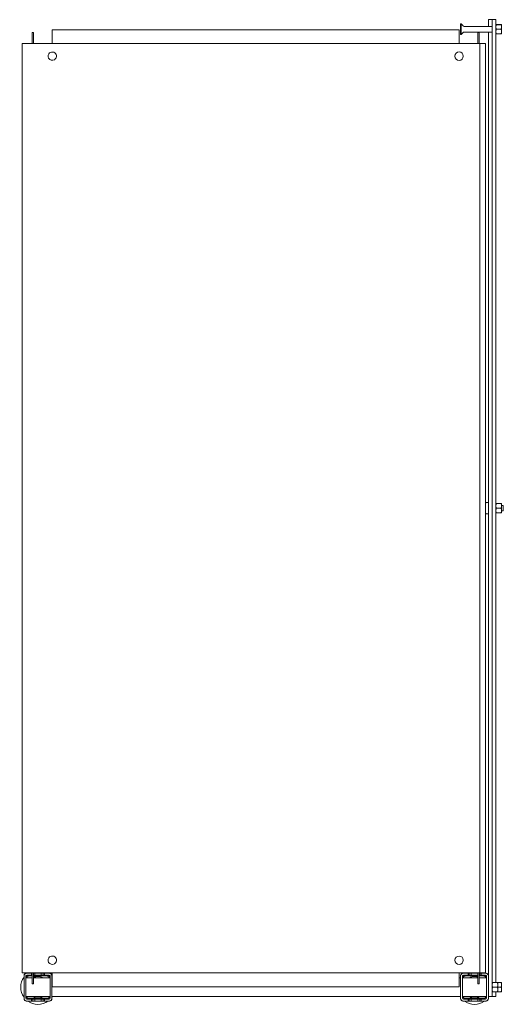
# Model space of a CAD drawing. Header units: millimetres. Extents: x -121 to 399, y -712 to 348.
import ezdxf

# ---------------------------------------------------------------- set-up
doc = ezdxf.new("R2010")
doc.units = ezdxf.units.MM

msp = doc.modelspace()

# ---------------------------------------------------------------- linework, layer by layer
at = {"color": 0, "linetype": 'Continuous', "lineweight": 0}
for p, q in [((353.2, 343), (353.2, 338.9)), ((353.9, 343), (353.2, 343)), ((353.9, 343), (353.9, 338.9)), ((356.1, 340.8), (353.9, 343)), ((387.2, 340.3), (357.1, 340.3)), ((383.2, 347.6), (383.2, 340.3)), ((387.2, 347.6), (383.2, 347.6)), ((387.2, 347.6), (387.2, 347)), ((391.2, 347.6), (387.2, 347.6)), ((387.2, 347), (387.2, 346.9)), ((387.2, 346.9), (387.2, 328.4)), ((391.2, 347), (391.2, 347.6)), ((391.2, 347), (391.2, 346.9)), ((391.2, 328.4), (391.2, 346.9)), ((391.2, 342.4), (391.7, 342.4)), ((391.2, 342.3), (391.2, 342.3)), ((391.7, 342.4), (396.9, 342.4)), ((391.7, 342.2), (396.9, 342.2)), ((397.3, 342.3), (397.3, 342.3)), ((397.3, 342.3), (397.3, 339.7)), ((397.3, 342.3), (397.3, 342.3)), ((397.3, 339.7), (397.3, 334.7)), ((-108, 333.6), (-106.5, 333.6)), ((-108, 333.6), (-108, 331.8)), ((-108, 321.8), (-108, 331.8)), ((-106.5, 333.6), (-106.5, 331.8)), ((-106.5, 321.8), (-106.5, 331.8)), ((-86.4, 336.8), (351.6, 336.8)), ((-86.4, 336.8), (-86.4, 321.8)), ((351.6, 321.8), (351.6, 336.8)), ((353.2, 338.9), (353.2, 331.7)), ((353.9, 331.7), (353.2, 331.7)), ((353.9, 338.9), (353.9, 331.7)), ((356.1, 333.9), (353.9, 331.7)), ((387.2, 334.3), (357.1, 334.3)), ((373.2, 333.6), (371.7, 333.6)), ((371.7, 331.8), (371.7, 333.6)), ((371.7, 331.8), (371.7, 321.8)), ((373.2, 331.8), (373.2, 333.6)), ((373.2, 331.8), (373.2, 321.8)), ((383.2, 334.3), (383.2, -681.7)), ((391.2, 332.3), (391.7, 332.3)), ((391.2, 332.3), (391.2, 332.3)), ((391.7, 337.2), (396.9, 337.2)), ((391.7, 332.3), (396.9, 332.3)), ((397.3, 332.3), (397.3, 334.7)), ((397.3, 332.3), (397.3, 332.3)), ((-118.9, 321.8), (-118.9, -678.2)), ((-115.6, 321.8), (-118.9, 321.8)), ((-115.6, 321.8), (372.1, 321.8)), ((372.1, 321.8), (374.1, 321.8)), ((374.1, 321.8), (374.1, -678.2)), ((380.1, 321.8), (374.1, 321.8)), ((380.1, 321.8), (380.1, -678.2)), ((387.2, 328.4), (387.2, -178.2)), ((391.2, 328.4), (391.2, -688.6)), ((383.2, -172.2), (380.9, -172.2)), ((387.2, -178.2), (387.2, -684.8)), ((391.2, -173.2), (391.2, -173.2)), ((391.7, -173.1), (396.9, -173.1)), ((391.7, -173.3), (396.9, -173.3)), ((391.7, -178.3), (396.9, -178.3)), ((397.3, -173.2), (397.3, -173.2)), ((397.3, -173.2), (397.3, -175.8)), ((397.3, -173.2), (397.3, -173.2)), ((399.2, -175.2), (397.3, -175.2)), ((397.3, -175.8), (397.3, -180.8)), ((399.2, -175.2), (399.2, -177.3)), ((399.2, -177.3), (399.2, -181.2)), ((383.2, -184.2), (380.9, -184.2)), ((391.2, -183.2), (391.2, -183.2)), ((391.7, -183.2), (396.9, -183.2)), ((397.3, -183.2), (397.3, -180.8)), ((399.2, -181.2), (397.3, -181.2)), ((397.3, -183.2), (397.3, -183.2)), ((-118.9, -678.2), (-115.6, -678.2)), ((-115.6, -678.2), (372.1, -678.2)), ((-108, -688.2), (-108, -678.2)), ((-106.5, -688.2), (-106.5, -678.2)), ((-86.4, -678.2), (-86.4, -693.2)), ((351.6, -693.2), (351.6, -678.2)), ((371.7, -678.2), (371.7, -678.7)), ((374.1, -678.2), (372.1, -678.2)), ((373.2, -678.2), (373.2, -688.2)), ((374.1, -678.2), (380.1, -678.2)), ((-116.8, -681.2), (-116.8, -681.7)), ((-116.8, -681.7), (-116.8, -705.7)), ((-114.8, -681.7), (-114.8, -705.7)), ((-114.8, -683.6), (-108, -683.6)), ((-114.8, -683.7), (-112.8, -683.7)), ((-114.8, -683.8), (-108, -683.8)), ((-113.8, -678.7), (-114.3, -678.7)), ((-108.8, -678.7), (-113.8, -678.7)), ((-108.8, -680.7), (-113.8, -680.7)), ((-108, -683.7), (-112.8, -683.7)), ((-112.8, -683.7), (-112.8, -683.8)), ((-108, -681.2), (-111.8, -681.2)), ((-108, -681.7), (-111.8, -681.7)), ((-108.8, -680.7), (-108.8, -678.7)), ((-108.8, -678.7), (-108, -678.7)), ((-108.8, -680.7), (-108, -680.7)), ((-108, -688.2), (-108, -690)), ((-106.5, -678.7), (-105.3, -678.7)), ((-106.5, -680.7), (-105.3, -680.7)), ((-91.8, -681.2), (-106.5, -681.2)), ((-91.8, -681.7), (-106.5, -681.7)), ((-106.5, -683.6), (-88.8, -683.6)), ((-100.8, -683.7), (-106.5, -683.7)), ((-106.5, -683.8), (-88.8, -683.8)), ((-106.5, -688.2), (-106.5, -690)), ((-98.3, -678.7), (-105.3, -678.7)), ((-105.3, -678.7), (-105.3, -680.7)), ((-98.3, -680.7), (-105.3, -680.7)), ((-100.8, -683.8), (-100.8, -683.7)), ((-100.8, -683.7), (-98.8, -683.7)), ((-98.8, -683.7), (-98.8, -683.8)), ((-98.3, -680.7), (-98.3, -678.7)), ((-98.3, -678.7), (-96.2, -678.7)), ((-98.3, -680.7), (-96.2, -680.7)), ((-96.2, -678.7), (-94.8, -678.7)), ((-96.2, -678.7), (-96.2, -680.7)), ((-96.2, -680.7), (-94.8, -680.7)), ((-89.8, -678.7), (-94.8, -678.7)), ((-94.8, -678.7), (-94.8, -680.7)), ((-89.8, -680.7), (-94.8, -680.7)), ((-89.3, -678.7), (-89.8, -678.7)), ((-88.8, -705.7), (-88.8, -681.7)), ((-86.8, -681.7), (-86.8, -681.2)), ((-86.8, -705.7), (-86.8, -681.7)), ((-86.8, -683.6), (-86.4, -683.6)), ((-86.8, -683.8), (-86.4, -683.8)), ((351.6, -683.6), (353.2, -683.6)), ((351.6, -683.8), (353.2, -683.8)), ((353.2, -681.2), (353.2, -681.7)), ((353.2, -681.7), (353.2, -705.7)), ((355.2, -681.7), (355.2, -705.7)), ((355.2, -683.6), (371.7, -683.6)), ((355.2, -683.8), (371.7, -683.8)), ((356.2, -678.7), (355.7, -678.7)), ((361.2, -678.7), (356.2, -678.7)), ((361.2, -680.7), (356.2, -680.7)), ((371.7, -681.2), (358.2, -681.2)), ((371.7, -681.7), (358.2, -681.7)), ((361.2, -680.7), (361.2, -678.7)), ((362.6, -678.7), (361.2, -678.7)), ((361.2, -680.7), (362.6, -680.7)), ((364.7, -678.7), (362.6, -678.7)), ((362.6, -680.7), (362.6, -678.7)), ((362.6, -680.7), (364.7, -680.7)), ((371.7, -678.7), (364.7, -678.7)), ((364.7, -678.7), (364.7, -680.7)), ((371.7, -680.7), (364.7, -680.7)), ((365.2, -683.8), (365.2, -683.7)), ((365.2, -683.7), (367.2, -683.7)), ((371.7, -683.7), (367.2, -683.7)), ((367.2, -683.7), (367.2, -683.8)), ((371.7, -680.7), (371.7, -678.7)), ((371.7, -680.7), (371.7, -688.2)), ((371.7, -690), (371.7, -688.2)), ((373.8, -678.7), (373.2, -678.7)), ((373.2, -680.7), (373.8, -680.7)), ((378.2, -681.2), (373.2, -681.2)), ((378.2, -681.7), (373.2, -681.7)), ((373.2, -683.6), (381.2, -683.6)), ((379.2, -683.7), (373.2, -683.7)), ((373.2, -683.8), (381.2, -683.8)), ((373.2, -690), (373.2, -688.2)), ((375.2, -678.7), (373.8, -678.7)), ((373.8, -680.7), (373.8, -678.7)), ((373.8, -680.7), (375.2, -680.7)), ((380.2, -678.7), (375.2, -678.7)), ((375.2, -678.7), (375.2, -680.7)), ((380.2, -680.7), (375.2, -680.7)), ((379.2, -683.8), (379.2, -683.7)), ((379.2, -683.7), (381.2, -683.7)), ((380.7, -678.7), (380.2, -678.7)), ((381.2, -705.7), (381.2, -681.7)), ((383.2, -705.7), (383.2, -681.7)), ((387.2, -703.2), (387.2, -684.8)), ((387.2, -688.7), (387.2, -688.7)), ((387.7, -688.6), (392.9, -688.6)), ((387.7, -688.8), (392.9, -688.8)), ((392.9, -688.6), (396.9, -688.6)), ((393.3, -688.7), (393.3, -688.7)), ((393.3, -688.7), (393.3, -691.3)), ((393.3, -688.7), (393.3, -688.7)), ((393.3, -688.8), (396.9, -688.8)), ((397.3, -688.7), (397.3, -688.7)), ((397.3, -688.7), (397.3, -691.3)), ((397.3, -688.7), (397.3, -688.7)), ((-108, -690), (-106.5, -690)), ((351.6, -693.2), (-86.4, -693.2)), ((373.2, -690), (371.7, -690)), ((387.2, -698.7), (387.2, -698.7)), ((387.7, -693.8), (392.9, -693.8)), ((387.7, -698.7), (392.9, -698.7)), ((391.2, -703.9), (391.2, -698.7)), ((392.9, -698.7), (396.9, -698.7)), ((393.3, -691.3), (393.3, -696.3)), ((393.3, -693.8), (396.9, -693.8)), ((393.3, -698.7), (393.3, -696.3)), ((393.3, -698.7), (393.3, -698.7)), ((397.3, -691.3), (397.3, -696.3)), ((397.3, -698.7), (397.3, -696.3)), ((397.3, -698.7), (397.3, -698.7)), ((-116.8, -705.7), (-116.8, -706.2)), ((-114.8, -703.8), (-88.8, -703.8)), ((-114.3, -708.7), (-113.8, -708.7)), ((-113.8, -706.7), (-108.8, -706.7)), ((-113.8, -708.7), (-108.8, -708.7)), ((-111.8, -705.7), (-91.8, -705.7)), ((-111.8, -706.2), (-91.8, -706.2)), ((-108.8, -708.7), (-108.8, -706.7)), ((-107.4, -706.7), (-108.8, -706.7)), ((-108.8, -708.7), (-107.4, -708.7)), ((-105.3, -706.7), (-107.4, -706.7)), ((-107.4, -706.7), (-107.4, -708.7)), ((-107.4, -708.7), (-105.3, -708.7)), ((-105.3, -706.7), (-98.3, -706.7)), ((-105.3, -706.7), (-105.3, -708.7)), ((-105.3, -708.7), (-98.3, -708.7)), ((-98.3, -708.7), (-98.3, -706.7)), ((-96.2, -706.7), (-98.3, -706.7)), ((-98.3, -708.7), (-96.2, -708.7)), ((-94.8, -706.7), (-96.2, -706.7)), ((-96.2, -706.7), (-96.2, -708.7)), ((-96.2, -708.7), (-94.8, -708.7)), ((-94.8, -706.7), (-89.8, -706.7)), ((-94.8, -706.7), (-94.8, -708.7)), ((-94.8, -708.7), (-89.8, -708.7)), ((-89.8, -708.7), (-89.3, -708.7)), ((-86.8, -703.8), (353.2, -703.8)), ((-86.8, -706.2), (-86.8, -705.7)), ((353.2, -705.7), (353.2, -706.2)), ((355.2, -703.8), (381.2, -703.8)), ((355.7, -708.7), (356.2, -708.7)), ((356.2, -706.7), (361.2, -706.7)), ((356.2, -708.7), (361.2, -708.7)), ((358.2, -705.7), (378.2, -705.7)), ((358.2, -706.2), (378.2, -706.2)), ((361.2, -708.7), (361.2, -706.7)), ((362.6, -706.7), (361.2, -706.7)), ((362.6, -708.7), (361.2, -708.7)), ((364.7, -706.7), (362.6, -706.7)), ((362.6, -708.7), (362.6, -706.7)), ((364.7, -708.7), (362.6, -708.7)), ((364.7, -706.7), (371.7, -706.7)), ((364.7, -706.7), (364.7, -708.7)), ((364.7, -708.7), (371.7, -708.7)), ((371.7, -708.7), (371.7, -706.7)), ((373.8, -706.7), (371.7, -706.7)), ((373.8, -708.7), (371.7, -708.7)), ((375.2, -706.7), (373.8, -706.7)), ((373.8, -708.7), (373.8, -706.7)), ((375.2, -708.7), (373.8, -708.7)), ((375.2, -706.7), (380.2, -706.7)), ((375.2, -706.7), (375.2, -708.7)), ((375.2, -708.7), (380.2, -708.7)), ((380.2, -708.7), (380.7, -708.7)), ((387.2, -703.9), (383.2, -703.9)), ((383.2, -706.2), (383.2, -705.7)), ((387.2, -703.2), (387.2, -703.3)), ((387.2, -703.9), (387.2, -703.3)), ((391.2, -703.9), (387.2, -703.9))]:
    msp.add_line(p, q, dxfattribs=at)
at = {"color": 0, "linetype": 'Continuous', "lineweight": 0, "extrusion": (0, 0, -1)}
for centre, radius, start, end in [((-357.1, 341.8), 1.5, 270, 315), ((-357.1, 332.8), 1.5, 45, 90), ((-388.6, -178.2), 10, 31.7486, 35.2515), ((-380.9, -172.7), 0.54, 35.2515, 90), ((-388.6, -178.2), 10, 324.7485, 328.2514), ((-380.9, -183.6), 0.54, 270, 324.7485), ((101.8, -693.7), 18.5, 54.1752, 56.9125), ((101.8, -693.7), 18.5, 123.0875, 125.8248), ((-368.2, -693.7), 18.5, 54.1752, 56.9125), ((-368.2, -693.7), 18.5, 123.0875, 125.8248), ((101.8, -693.7), 18.5, 324.1752, 35.8248), ((101.8, -693.7), 18.5, 144.1752, 146.329), ((-368.2, -693.7), 18.5, 33.0893, 35.8248), ((101.8, -693.7), 18.5, 270, 305.8248), ((101.8, -693.7), 18.5, 234.1752, 270), ((101.8, -693.7), 18.5, 213.0893, 215.8248), ((-368.2, -693.7), 18.5, 324.1752, 326.9107), ((-368.2, -693.7), 18.5, 270, 305.8248), ((-368.2, -693.7), 18.5, 234.1752, 270), ((-368.2, -693.7), 18.5, 213.5496, 215.8248)]:
    msp.add_arc(centre, radius, start, end, dxfattribs=at)
at = {"color": 0, "linetype": 'Continuous', "lineweight": 0}
for centre, radius, start, end in [((-86.4, 308.3), 4.5, 143.5876, 323.5876), ((-86.4, 308.3), 4.5, 323.5876, 143.5876), ((351.6, 308.3), 4.5, 0, 180), ((351.6, 308.3), 4.5, 180, 0), ((-86.4, -664.7), 4.5, 143.5876, 323.5876), ((-86.4, -664.7), 4.5, 323.5876, 143.5876), ((351.6, -664.7), 4.5, 0, 180), ((351.6, -664.7), 4.5, 180, 0), ((-113.8, -681.7), 3, 90, 180), ((-114.3, -681.2), 2.5, 90, 180), ((-113.8, -681.7), 1, 90, 180), ((-111.8, -683.7), 2.5, 90, 177.7076), ((-111.8, -683.7), 1.99, 90, 177.1251), ((-101.8, -693.7), 11.5, 90, 114.1628), ((-101.8, -693.7), 11.5, 61.4333, 90), ((-91.8, -683.7), 2.5, 2.2924, 90), ((-91.8, -683.7), 1.99, 2.8749, 90), ((-89.8, -681.7), 3, 0, 90), ((-89.8, -681.7), 1, 0, 90), ((-89.3, -681.2), 2.5, 0, 90), ((356.2, -681.7), 3, 90, 180), ((355.7, -681.2), 2.5, 90, 180), ((356.2, -681.7), 1, 90, 180), ((358.2, -683.7), 2.5, 90, 177.7076), ((358.2, -683.7), 1.99, 90, 177.1251), ((368.2, -693.7), 11.5, 90, 118.5667), ((368.2, -693.7), 11.5, 72.2811, 90), ((368.2, -693.7), 11.5, 61.4333, 64.2285), ((378.2, -683.7), 2.5, 2.2924, 90), ((378.2, -683.7), 1.99, 2.8749, 90), ((380.2, -681.7), 3, 0, 90), ((380.2, -681.7), 1, 0, 90), ((380.7, -681.2), 2.5, 0, 90), ((-113.8, -705.7), 3, 180, 270), ((-114.3, -706.2), 2.5, 180, 270), ((-113.8, -705.7), 1, 180, 270), ((-111.8, -703.7), 2.5, 182.2924, 270), ((-111.8, -703.7), 1.99, 182.8749, 270), ((-101.8, -693.7), 11.5, 241.4333, 270), ((-101.8, -693.7), 11.5, 270, 298.5667), ((-91.8, -703.7), 2.5, 270, 357.7076), ((-91.8, -703.7), 1.99, 270, 357.1251), ((-89.8, -705.7), 1, 270, 0), ((-89.8, -705.7), 3, 270, 0), ((-89.3, -706.2), 2.5, 270, 0), ((356.2, -705.7), 3, 180, 270), ((355.7, -706.2), 2.5, 180, 270), ((356.2, -705.7), 1, 180, 270), ((358.2, -703.7), 2.5, 182.2924, 270), ((358.2, -703.7), 1.99, 182.8749, 270), ((368.2, -693.7), 11.5, 241.4333, 270), ((368.2, -693.7), 11.5, 270, 298.5667), ((378.2, -703.7), 2.5, 270, 357.7076), ((378.2, -703.7), 1.99, 270, 357.1251), ((380.2, -705.7), 1, 270, 0), ((380.2, -705.7), 3, 270, 0), ((380.7, -706.2), 2.5, 270, 0)]:
    msp.add_arc(centre, radius, start, end, dxfattribs=at)
for points, weights in [([(391.2, 342.3), (391.2, 342.4), (391.7, 342.4)], [2.22975607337, 2.22975607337, 2.06966679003]), ([(391.7, 342.2), (391.2, 342.3), (391.2, 342.3)], [2.06966679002, 2.22975607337, 2.22975607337]), ([(391.2, 339.7), (391.2, 340.9), (391.7, 342.2)], [2.22975607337, 2.22975607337, 2.06966679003]), ([(391.7, 337.2), (391.2, 338.5), (391.2, 339.7)], [2.06966679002, 2.22975607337, 2.22975607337]), ([(397.3, 342.3), (397.3, 342.4), (396.9, 342.4)], [2.22975607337, 2.22975607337, 2.06966679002]), ([(396.9, 342.2), (397.3, 342.3), (397.3, 342.3)], [2.06966679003, 2.22975607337, 2.22975607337]), ([(397.3, 339.7), (397.3, 340.9), (396.9, 342.2)], [2.22975607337, 2.22975607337, 2.06966679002]), ([(396.9, 337.2), (397.3, 338.5), (397.3, 339.7)], [2.06966679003, 2.22975607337, 2.22975607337]), ([(391.7, 337.2), (391.2, 335.9), (391.2, 334.7)], [2.06966679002, 2.22975607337, 2.22975607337]), ([(391.2, 334.7), (391.2, 333.6), (391.7, 332.3)], [2.22975607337, 2.22975607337, 2.06966679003]), ([(391.2, 332.3), (391.2, 332.3), (391.7, 332.3)], [2.22932508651, 2.22144966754, 2.06966679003]), ([(396.9, 337.2), (397.3, 335.9), (397.3, 334.7)], [2.06966679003, 2.22975607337, 2.22975607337]), ([(397.3, 334.7), (397.3, 333.6), (396.9, 332.3)], [2.22975607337, 2.22975607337, 2.06966679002]), ([(397.3, 332.3), (397.3, 332.3), (396.9, 332.3)], [2.22932508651, 2.22144966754, 2.06966679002]), ([(391.2, -173.2), (391.2, -173.1), (391.7, -173.1)], [2.22975607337, 2.22975607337, 2.06966679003]), ([(391.7, -173.3), (391.2, -173.2), (391.2, -173.2)], [2.06966679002, 2.22975607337, 2.22975607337]), ([(391.2, -175.8), (391.2, -174.6), (391.7, -173.3)], [2.22975607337, 2.22975607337, 2.06966679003]), ([(391.7, -178.3), (391.2, -177), (391.2, -175.8)], [2.06966679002, 2.22975607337, 2.22975607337]), ([(391.7, -178.3), (391.2, -179.6), (391.2, -180.8)], [2.06966679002, 2.22975607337, 2.22975607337]), ([(397.3, -173.2), (397.3, -173.1), (396.9, -173.1)], [2.22975607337, 2.22975607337, 2.06966679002]), ([(396.9, -173.3), (397.3, -173.2), (397.3, -173.2)], [2.06966679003, 2.22975607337, 2.22975607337]), ([(397.3, -175.8), (397.3, -174.6), (396.9, -173.3)], [2.22975607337, 2.22975607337, 2.06966679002]), ([(396.9, -178.3), (397.3, -177), (397.3, -175.8)], [2.06966679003, 2.22975607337, 2.22975607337]), ([(396.9, -178.3), (397.3, -179.6), (397.3, -180.8)], [2.06966679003, 2.22975607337, 2.22975607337]), ([(391.2, -180.8), (391.2, -181.9), (391.7, -183.2)], [2.22975607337, 2.22975607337, 2.06966679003]), ([(391.2, -183.2), (391.2, -183.2), (391.7, -183.2)], [2.22932508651, 2.22144966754, 2.06966679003]), ([(397.3, -180.8), (397.3, -181.9), (396.9, -183.2)], [2.22975607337, 2.22975607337, 2.06966679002]), ([(397.3, -183.2), (397.3, -183.2), (396.9, -183.2)], [2.22932508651, 2.22144966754, 2.06966679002]), ([(387.2, -688.7), (387.2, -688.6), (387.7, -688.6)], [2.22975607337, 2.22975607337, 2.06966679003]), ([(387.7, -688.8), (387.2, -688.7), (387.2, -688.7)], [2.06966679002, 2.22975607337, 2.22975607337]), ([(387.2, -691.3), (387.2, -690.1), (387.7, -688.8)], [2.22975607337, 2.22975607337, 2.06966679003]), ([(393.3, -688.7), (393.3, -688.6), (392.9, -688.6)], [2.22975607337, 2.22975607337, 2.06966679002]), ([(392.9, -688.8), (393.3, -688.7), (393.3, -688.7)], [2.06966679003, 2.22975607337, 2.22975607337]), ([(393.3, -691.3), (393.3, -690.1), (392.9, -688.8)], [2.22975607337, 2.22975607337, 2.06966679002]), ([(397.3, -688.7), (397.3, -688.6), (396.9, -688.6)], [2.22975607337, 2.22975607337, 2.06966679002]), ([(396.9, -688.8), (397.3, -688.7), (397.3, -688.7)], [2.06966679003, 2.22975607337, 2.22975607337]), ([(397.3, -691.3), (397.3, -690.1), (396.9, -688.8)], [2.22975607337, 2.22975607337, 2.06966679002]), ([(387.7, -693.8), (387.2, -692.5), (387.2, -691.3)], [2.06966679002, 2.22975607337, 2.22975607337]), ([(387.7, -693.8), (387.2, -695.1), (387.2, -696.3)], [2.06966679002, 2.22975607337, 2.22975607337]), ([(387.2, -696.3), (387.2, -697.4), (387.7, -698.7)], [2.22975607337, 2.22975607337, 2.06966679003]), ([(387.2, -698.7), (387.2, -698.7), (387.7, -698.7)], [2.22932508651, 2.22144966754, 2.06966679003]), ([(392.9, -693.8), (393.3, -692.5), (393.3, -691.3)], [2.06966679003, 2.22975607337, 2.22975607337]), ([(392.9, -693.8), (393.3, -695.1), (393.3, -696.3)], [2.06966679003, 2.22975607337, 2.22975607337]), ([(393.3, -696.3), (393.3, -697.4), (392.9, -698.7)], [2.22975607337, 2.22975607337, 2.06966679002]), ([(393.3, -698.7), (393.3, -698.7), (392.9, -698.7)], [2.22932508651, 2.22144966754, 2.06966679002]), ([(396.9, -693.8), (397.3, -692.5), (397.3, -691.3)], [2.06966679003, 2.22975607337, 2.22975607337]), ([(396.9, -693.8), (397.3, -695.1), (397.3, -696.3)], [2.06966679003, 2.22975607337, 2.22975607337]), ([(397.3, -696.3), (397.3, -697.4), (396.9, -698.7)], [2.22975607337, 2.22975607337, 2.06966679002]), ([(397.3, -698.7), (397.3, -698.7), (396.9, -698.7)], [2.22932508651, 2.22144966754, 2.06966679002])]:
    msp.add_rational_spline(points, weights, degree=2, dxfattribs=at)

doc.saveas('drawing.dxf')
